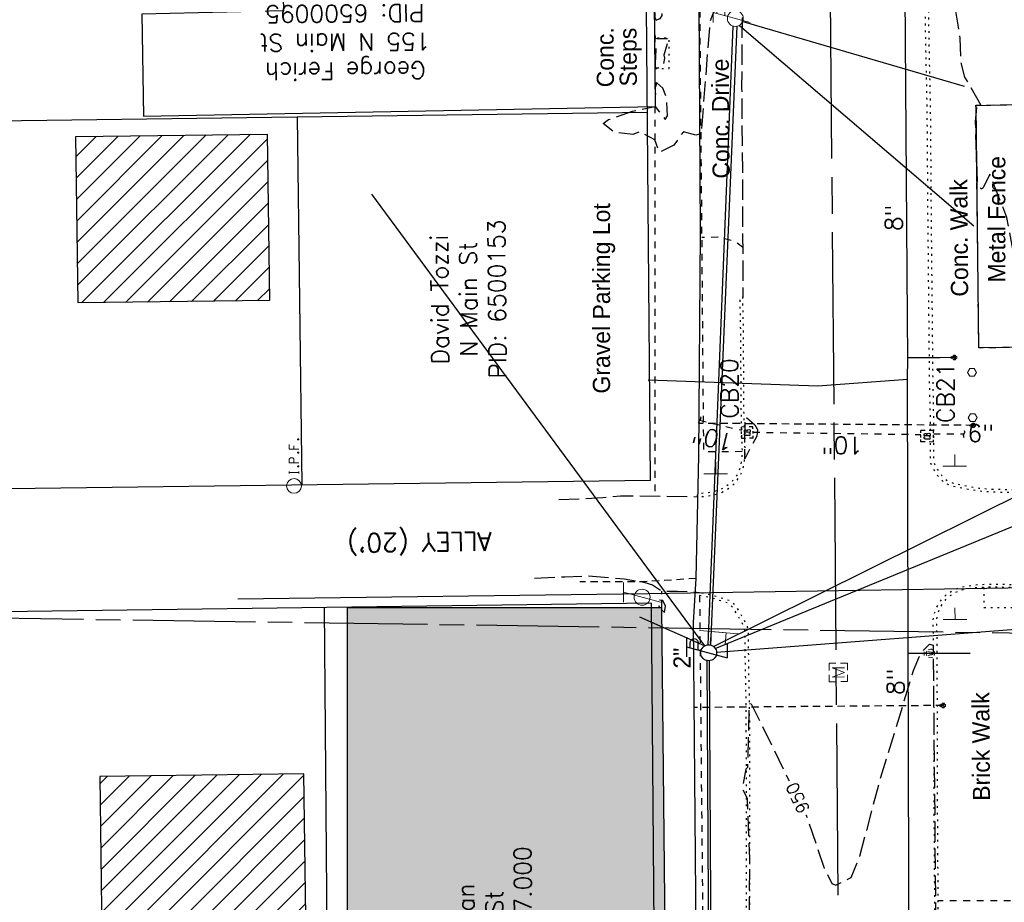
# Model space of a CAD drawing. Extents: x 2300122 to 2305194, y 360020 to 364238.
# Tile 15 of 93: x 2301674 to 2301834, y 361091 to 361235. Entities that reach past the tile are written whole.
import ezdxf
from ezdxf.enums import TextEntityAlignment as Align

# ---------------------------------------------------------------- set-up
doc = ezdxf.new("R2010")
doc.units = 0
doc.header["$LTSCALE"] = 20
doc.header["$MEASUREMENT"] = 0
doc.set_wipeout_variables(frame=1)
for name, pattern in [('2', [0.1, 0.06, -0.04]), ('CL', [2, 0.3, -0.15, 1.4, -0.15]), ('county', [1.4, 1, -0.1, 0.2, -0.1]), ('fenceex', [0]), ('gasex', [0]), ('OhDOT_USTN1', [0.055, 0.014, -0.041]), ('OhDOT_USTN2', [0.11, 0.069, -0.041]), ('OhDOT_USTN3', [0.22, 0.165, -0.055]), ('OhDOT_USTN5', [0.11, 0.055, -0.055]), ('ohelecex', [0]), ('ohteleex', [0]), ('rowex', [0]), ('waterex', [0])]:
    doc.linetypes.add(name, pattern=pattern)
for name, color, linetype in [('BD_X_Building', 231, 'Continuous'), ('DR_X_Cells', 151, 'OhDOT_USTN2'), ('DR_X_Storm_Sewer', 151, 'OhDOT_USTN5'), ('DR_X_Text', 7, 'Continuous'), ('DT_X_Contour_Major', 132, 'OhDOT_USTN3'), ('DT_X_Contour_Minor', 136, 'OhDOT_USTN3'), ('DT_X_Contour_Text', 7, 'Continuous'), ('DV_X_County_Line', 4, 'county'), ('DV_X_Property_Line', 7, 'Continuous'), ('PV_X_Curb', 120, 'OhDOT_USTN1'), ('PV_X_Curb_Ramp', 120, 'OhDOT_USTN1'), ('PV_X_Driveway', 7, 'OhDOT_USTN5'), ('PV_X_EOP', 7, 'OhDOT_USTN3'), ('PV_X_Steps', 120, 'OhDOT_USTN1'), ('PV_X_Text', 7, 'Continuous'), ('PV_X_Walk', 120, 'OhDOT_USTN5'), ('RD_X_Cells', 7, 'Continuous'), ('RD_X_Fence', 230, 'fenceex'), ('RD_X_Text', 7, 'Continuous'), ('RW_X_CL', 6, 'CL'), ('RW_X_Fee_RW', 6, 'rowex'), ('RW_X_Text', 7, 'Continuous'), ('SN_X_Public', 3, 'Continuous'), ('SN_X_Structure_Mount', 133, 'OhDOT_USTN2'), ('SV_X_Mon_Cells_Found', 7, 'Continuous'), ('SV_X_Text_Name', 7, 'Continuous'), ('UT_X_Electric_Cells', 1, 'Continuous'), ('UT_X_Gas', 2, 'gasex'), ('UT_X_Gas_Cells', 2, 'Continuous'), ('UT_X_Gas_Service_Line', 2, '2'), ('UT_X_Gas_Text', 7, 'Continuous'), ('UT_X_Overhead_Electric', 1, 'ohelecex'), ('UT_X_Overhead_Telecom', 30, 'ohteleex'), ('UT_X_Telecom_Cells', 30, 'Continuous'), ('UT_X_Water', 133, 'waterex'), ('UT_X_Water_Cells', 133, 'Continuous'), ('UT_X_Water_Text', 7, 'Continuous')]:
    doc.layers.add(name, color=color, linetype=linetype)
doc.styles.add('Simplex Normal (0.14)', font='Simplex.shx')
doc.styles.add('Straight Normal (0.14) Font 30', font='font30.shx', dxfattribs={"height": 0.14})
doc.styles.add('Straight-Normal', font='font30.shx', dxfattribs={"height": 0.14})

# ---------------------------------------------------------------- blocks, each defined once
blk = doc.blocks.new('GCB-X')
at = {"layer": 'DR_X_Cells', "color": 121, "linetype": 'Continuous'}
for p, q in [((-0.0625, 0.0375), (-0.0375, 0.0375)), ((-0.0625, 0.0125), (-0.0625, 0.0375)), ((-0.0125, 0.0375), (0.0125, 0.0375)), ((0.0227, 0.0195), (0.0067, 0.0195)), ((0.0067, 0.0195), (0.0067, -0.0205)), ((0.0067, 0.0013), (0.0243, 0.0013)), ((0.0375, 0.0375), (0.0625, 0.0375)), ((0.0625, 0.0125), (0.0625, 0.0375)), ((-0.0625, -0.0375), (-0.0625, -0.0125)), ((-0.0625, -0.0375), (-0.0375, -0.0375)), ((-0.0125, -0.0375), (0.0125, -0.0375)), ((0.0067, -0.0205), (0.0243, -0.0205)), ((0.0375, -0.0375), (0.0625, -0.0375)), ((0.0625, -0.0375), (0.0625, -0.0125))]:
    blk.add_line(p, q, dxfattribs=at)
at = {"layer": 'DR_X_Cells', "color": 121, "linetype": 'Continuous', "extrusion": (0, 0, -1)}
for centre, radius, start, end in [((-0.014, 0), 0.0458, 344.81071, 15.18929), ((0.0184, 0.0074), 0.0127, 21.56032, 158.43968), ((-0.0198, 0.0101), 0.00986, 106.99872, 243.17932), ((-0.0199, -0.0096), 0.0117, 112.0547, 247.9453)]:
    blk.add_arc(centre, radius, start, end, dxfattribs=at)
at = {"layer": 'DR_X_Cells', "color": 121, "linetype": 'Continuous'}
blk.add_arc((-0.0184, -0.0073), 0.0127, 201.56032, 338.43968, dxfattribs=at)
blk = doc.blocks.new('ODOT STORM CATCH BASIN SQUARE')
blk.add_blockref('GCB-X', (0, 0))
blk = doc.blocks.new('CONTINUE')
at = {"flags": 128}
blk.add_lwpolyline([(-0.02, -0.58, -0.273937), (0, 0, 0.273937), (0.02, 0.58)], format="xyb", dxfattribs=at)
blk = doc.blocks.new('SGN1P_anno')
at = {"layer": 'SN_X_Public', "color": 3, "linetype": 'Continuous', "lineweight": 0}
for p, q in [((0, 0.96), (0, -0.96)), ((0, 0), (-0.96, 0))]:
    blk.add_line(p, q, dxfattribs=at)
blk = doc.blocks.new('WSS')
at = {"layer": 'Defpoints', "color": 133, "linetype": 'Continuous', "lineweight": 30}
blk.add_point((0, 0), dxfattribs=at)
at = {"layer": 'UT_X_Water_Cells', "color": 133, "linetype": 'Continuous', "lineweight": 0}
for p, q in [((0.032, 0.106), (-0.032, 0.106)), ((0, 0.074), (0, 0.138)), ((0.02, 0.008), (0.055, -0.01))]:
    blk.add_line(p, q, dxfattribs=at)
at = {"layer": 'UT_X_Water_Cells', "color": 133, "linetype": 'Continuous', "lineweight": 0, "flags": 128}
for points in [[(-0.059, 0.045), (-0.074, 0.03), (-0.074, -0.03), (-0.059, -0.045)], [(-0.055, 0.035), (-0.041, -0.041), (-0.027, 0.035), (-0.013, -0.041), (0.001, 0.035)], [(0.045, 0.059), (0.03, 0.074), (-0.03, 0.074), (-0.045, 0.059)], [(0.059, -0.045), (0.074, -0.03), (0.074, 0.03), (0.059, 0.045)], [(-0.045, -0.059), (-0.03, -0.074), (0.03, -0.074), (0.045, -0.059)]]:
    blk.add_lwpolyline(points, dxfattribs=at)
at = {"layer": 'UT_X_Water_Cells', "color": 133, "linetype": 'Continuous', "lineweight": 0, "extrusion": (0, 0, -1)}
for centre, radius, start, end in [((-0.028, 0.02), 0.0135, 303.6324, 53.7413), ((-0.039, -0.005), 0.04, 61.3463, 118.6537), ((-0.037, -0.009), 0.0316, 235.6037, 316.3305), ((-0.044, -0.022), 0.017, 132.0642, 228.5117)]:
    blk.add_arc(centre, radius, start, end, dxfattribs=at)
blk = doc.blocks.new('WGV')
at = {"layer": 'Defpoints', "color": 133, "linetype": 'Continuous', "lineweight": 30}
blk.add_point((0, 0), dxfattribs=at)
at = {"layer": 'UT_X_Water_Cells', "color": 133, "linetype": 'Continuous', "lineweight": 0}
for p, q in [((0.032, 0.102), (-0.032, 0.102)), ((0, 0.07), (0, 0.134))]:
    blk.add_line(p, q, dxfattribs=at)
at = {"layer": 'UT_X_Water_Cells', "color": 133, "linetype": 'Continuous', "lineweight": 0, "flags": 128}
blk.add_lwpolyline([(-0.032, 0.041), (-0.016, -0.045), (0, 0.041), (0.016, -0.045), (0.032, 0.041)], dxfattribs=at)
at = {"layer": 'UT_X_Water_Cells', "color": 133, "linetype": 'Continuous', "lineweight": 0, "extrusion": (0, 0, -1)}
blk.add_arc((0, 0), 0.07, 330.0184, 29.9816, dxfattribs=at)
at = {"layer": 'UT_X_Water_Cells', "color": 133, "linetype": 'Continuous', "lineweight": 0}
for start, end in [(60.0184, 120.0157), (330.0184, 29.9816), (239.9843, 299.9816)]:
    blk.add_arc((0, 0), 0.07, start, end, dxfattribs=at)
blk = doc.blocks.new('GSS')
at = {"layer": 'Defpoints', "color": 2, "linetype": 'Continuous', "lineweight": 13}
blk.add_point((0, 0), dxfattribs=at)
at = {"layer": 'UT_X_Gas_Cells', "color": 2, "linetype": 'Continuous', "lineweight": 0}
for p, q in [((0.032, 0.106), (-0.032, 0.106)), ((0, 0.074), (0, 0.138))]:
    blk.add_line(p, q, dxfattribs=at)
at = {"layer": 'UT_X_Gas_Cells', "color": 2, "linetype": 'Continuous', "lineweight": 0, "flags": 128}
for points in [[(-0.059, 0.045), (-0.074, 0.03), (-0.074, -0.03), (-0.059, -0.045)], [(-0.013, 0.024), (-0.014, 0.027), (-0.015, 0.031), (-0.019, 0.034), (-0.023, 0.037), (-0.026, 0.039), (-0.029, 0.039), (-0.032, 0.04), (-0.04, 0.04), (-0.043, 0.039), (-0.045, 0.039), (-0.048, 0.037), (-0.053, 0.034), (-0.056, 0.029), (-0.058, 0.024), (-0.059, 0.017), (-0.06, 0.007), (-0.06, -0.006), (-0.06, -0.017), (-0.057, -0.025), (-0.053, -0.032), (-0.05, -0.035), (-0.046, -0.037), (-0.039, -0.04), (-0.032, -0.04), (-0.026, -0.039), (-0.023, -0.037), (-0.02, -0.036), (-0.018, -0.034), (-0.015, -0.03), (-0.013, -0.024), (-0.013, -0.009), (-0.026, -0.009)], [(0.045, 0.059), (0.03, 0.074), (-0.03, 0.074), (-0.045, 0.059)], [(0.057, 0.034), (0.056, 0.036), (0.054, 0.037), (0.048, 0.039), (0.041, 0.04), (0.036, 0.04), (0.034, 0.04), (0.026, 0.038), (0.019, 0.034), (0.015, 0.029), (0.014, 0.024), (0.014, 0.02), (0.015, 0.015), (0.02, 0.011), (0.054, -0.008), (0.058, -0.01), (0.059, -0.013), (0.06, -0.017), (0.06, -0.02), (0.06, -0.024), (0.059, -0.027), (0.058, -0.03), (0.056, -0.032), (0.055, -0.034), (0.053, -0.036), (0.051, -0.037), (0.049, -0.039), (0.047, -0.039), (0.041, -0.04), (0.032, -0.04), (0.027, -0.039), (0.019, -0.034), (0.014, -0.031)], [(0.059, -0.045), (0.074, -0.03), (0.074, 0.03), (0.059, 0.045)], [(-0.045, -0.059), (-0.03, -0.074), (0.03, -0.074), (0.045, -0.059)]]:
    blk.add_lwpolyline(points, dxfattribs=at)
blk = doc.blocks.new('POST_anno')
at = {"layer": 'RD_X_Cells', "color": 30, "linetype": 'Continuous', "lineweight": 0, "flags": 128}
blk.add_lwpolyline([(-0.779, -0.45), (0, -0.9), (0.779, -0.45), (0.779, 0.45), (0, 0.9), (-0.779, 0.45), (-0.779, -0.45)], dxfattribs=at)
blk = doc.blocks.new('MONBX')
at = {"layer": 'Defpoints', "color": 7, "linetype": 'Continuous', "lineweight": 30}
blk.add_point((0, 0), dxfattribs=at)
at = {"layer": 'SV_X_Mon_Cells_Found', "color": 7, "linetype": 'Continuous', "lineweight": 0, "flags": 128}
for points in [[(-0.075, 0.0189), (-0.075, 0.0751), (-0.0188, 0.0751)], [(-0.037, -0.05), (-0.037, 0.05), (0, -0.05), (0.037, 0.05), (0.037, -0.05)], [(0.0177, 0.0751), (0.0751, 0.0751), (0.0751, 0.0189)], [(-0.0188, -0.075), (-0.075, -0.075), (-0.075, -0.0189)], [(0.0751, -0.0189), (0.0751, -0.075), (0.0177, -0.075)]]:
    blk.add_lwpolyline(points, dxfattribs=at)
blk = doc.blocks.new('TLPW')
at = {"linetype": 'Continuous'}
for p, q in [((0.0482, 0.18), (-0.0402, -0.15)), ((0.1282, 0.18), (-0.0318, 0.18)), ((0.0231, 0.0863), (0.0827, 0.0863)), ((0.0402, 0.15), (0.0827, 0.15)), ((0.0798, -0.15), (-0.0402, -0.15))]:
    blk.add_line(p, q, dxfattribs=at)
blk.add_circle((0, 0), 0.065, dxfattribs=at)
at = {"linetype": 'Continuous', "extrusion": (0, 0, -1)}
blk.add_arc((-0.0833, 0.1181), 0.0319, 88.8767, 271.1233, dxfattribs=at)
blk = doc.blocks.new('ODOT ELEC TELE LIGHT POLE')
blk.add_blockref('TLPW', (0, 0))
blk = doc.blocks.new('TELP')
at = {"layer": 'UT_X_Telecom_Cells', "color": 30, "linetype": 'Continuous', "lineweight": 0}
for p, q in [((0.0402, 0.15), (-0.0402, -0.15)), ((0.1202, 0.15), (-0.0398, 0.15))]:
    blk.add_line(p, q, dxfattribs=at)
blk.add_circle((0, 0), 0.065, dxfattribs=at)
blk = doc.blocks.new('ODOT Elec Tele Pole')
at = {"layer": 'UT_X_Electric_Cells', "linetype": 'Continuous', "lineweight": 13}
for p, q in [((0.0482, 0.18), (-0.0321, -0.12)), ((0.1282, 0.18), (-0.0318, 0.18)), ((0.0231, 0.0862), (0.0827, 0.0862)), ((0.0402, 0.15), (0.0827, 0.15))]:
    blk.add_line(p, q, dxfattribs=at)
at = {"layer": 'UT_X_Electric_Cells', "linetype": 'Continuous', "lineweight": 0}
blk.add_circle((0, 0), 0.065, dxfattribs=at)
at = {"layer": 'UT_X_Electric_Cells', "linetype": 'Continuous', "lineweight": 13, "extrusion": (0, 0, -1)}
blk.add_arc((-0.0833, 0.1181), 0.0319, 88.8767, 271.1233, dxfattribs=at)
blk = doc.blocks.new('IPF')
at = {"layer": 'SV_X_Mon_Cells_Found', "color": 7, "linetype": 'Continuous', "lineweight": 0, "flags": 128}
for points in [[(0.1007, 0.04), (0.1184, 0.04)], [(0.1095, -0.04), (0.1095, 0.04)], [(0.1878, -0.04), (0.1878, 0.04), (0.2143, 0.04), (0.217, 0.0394), (0.2209, 0.0381), (0.2225, 0.0368), (0.2242, 0.0356), (0.2264, 0.0324), (0.228, 0.0293), (0.2291, 0.0242), (0.2291, 0.0167), (0.2286, 0.0142), (0.2275, 0.0104), (0.2253, 0.006), (0.2231, 0.0041), (0.2214, 0.0028), (0.2187, 0.0016), (0.2143, 0.0009), (0.1878, 0.0009)], [(0.3383, 0.04), (0.3002, 0.04), (0.3002, -0.04)], [(0.3002, 0.0009), (0.3272, 0.0009)], [(0.1007, -0.04), (0.1184, -0.04)], [(0.1575, -0.0293), (0.1602, -0.0293), (0.1619, -0.0305), (0.1635, -0.0331), (0.1635, -0.0362), (0.1619, -0.0387), (0.1602, -0.04), (0.1575, -0.04), (0.1558, -0.0387), (0.1542, -0.0362), (0.1542, -0.0331), (0.1558, -0.0305), (0.1575, -0.0293)], [(0.2699, -0.0293), (0.2727, -0.0293), (0.2743, -0.0305), (0.276, -0.0331), (0.276, -0.0362), (0.2743, -0.0387), (0.2727, -0.04), (0.2699, -0.04), (0.2683, -0.0387), (0.2666, -0.0362), (0.2666, -0.0331), (0.2683, -0.0305), (0.2699, -0.0293)], [(0.3774, -0.0293), (0.3801, -0.0293), (0.3818, -0.0305), (0.3835, -0.0331), (0.3835, -0.0362), (0.3818, -0.0387), (0.3801, -0.04), (0.3774, -0.04), (0.3757, -0.0387), (0.3741, -0.0362), (0.3741, -0.0331), (0.3757, -0.0305), (0.3774, -0.0293)]]:
    blk.add_lwpolyline(points, dxfattribs=at)
at = {"layer": 'SV_X_Mon_Cells_Found', "color": 7, "linetype": 'Continuous', "lineweight": 0}
blk.add_circle((0, 0), 0.06, dxfattribs=at)

msp = doc.modelspace()

# ---------------------------------------------------------------- hatches: boundary and pattern name
at = {"layer": 'BD_X_Building'}
h = msp.add_hatch(dxfattribs=at)
h.set_pattern_fill('ANSI31', color=256, scale=20)
h.paths.add_polyline_path([(2301683.03, 361215.58), (2301714.18, 361215.98), (2301714.53, 361188.89), (2301683.38, 361188.49)])
h = msp.add_hatch(color=253, dxfattribs=at)
h.dxf.hatch_style = 1
h.paths.add_polyline_path([(2301727.18, 361138.8), (2301727.18, 361038.14), (2301748.4, 361038.32), (2301758.34, 361038.32), (2301779.48, 361038.5), (2301778.43, 361138.85)])
h = msp.add_hatch(dxfattribs=at)
h.set_pattern_fill('ANSI31', color=256, scale=20)
h.paths.add_polyline_path([(2301687.43, 361072.6), (2301720.68, 361073.03), (2301720.17, 361111.78), (2301686.92, 361111.35)])

# ---------------------------------------------------------------- linework, layer by layer
for points in [[(2301693.74, 361235.55), (2301694.05, 361218.94), (2301777.42, 361220.52), (2301777.26, 361237.48), (2301744.76, 361236.73), (2301744.6, 361243.54), (2301716.66, 361242.9), (2301716.82, 361236.08), (2301693.74, 361235.55)], [(2301727.18, 361138.8), (2301727.18, 361038.14), (2301748.4, 361038.32), (2301758.34, 361038.32), (2301779.48, 361038.5), (2301778.43, 361138.85)], [(2301687.43, 361072.6), (2301720.68, 361073.03), (2301720.17, 361111.78), (2301686.92, 361111.35)]]:
    msp.add_lwpolyline(points, close=True, dxfattribs=at)
at = {"layer": 'BD_X_Building', "flags": 128}
msp.add_lwpolyline([(2301683.03, 361215.58), (2301714.18, 361215.98), (2301714.53, 361188.89), (2301683.38, 361188.49)], close=True, dxfattribs=at)
at = {"layer": 'DR_X_Storm_Sewer', "flags": 128}
for points in [[(2301784.61, 361169.37), (2301791.42, 361167.76)], [(2301793.3, 361167.43), (2301820.63, 361167.07)], [(2301822.69, 361167.18), (2301827.69, 361167.18)]]:
    msp.add_lwpolyline(points, dxfattribs=at)
at = {"layer": 'DT_X_Contour_Major', "elevation": 950, "flags": 128}
msp.add_lwpolyline([(2301793.58, 361168.61), (2301794.01, 361167.85), (2301793.9, 361166.78), (2301791.95, 361163.09), (2301792.06, 361169.96), (2301793.58, 361168.61)], close=True, dxfattribs=at)
for points in [[(2301778.43, 361138.52), (2301778.88, 361138.06), (2301779.06, 361139.12), (2301778.64, 361140.04), (2301778.11, 361140.09), (2301777.65, 361139.6), (2301778.12, 361138.85)], [(2301657.04, 361014.56), (2301657.45, 361013.41), (2301658.4, 361012.18), (2301660.55, 361011.01), (2301665.32, 361009.87), (2301667.24, 361009.9), (2301668.73, 361008.44), (2301670.31, 361007.44), (2301674.46, 361006.83), (2301675.38, 361006.24), (2301677.99, 361006.06), (2301683.49, 361007.18), (2301684.69, 361006.87), (2301690.45, 361007.39), (2301691.03, 361008.86), (2301696.73, 361008.92), (2301698.61, 361009.46), (2301718.13, 361010.66), (2301720.34, 361011.04), (2301724.13, 361012.99), (2301728.96, 361017.75), (2301727.68, 361017.9), (2301731.97, 361020.88), (2301737.93, 361023.54), (2301745.96, 361025.73), (2301769.27, 361029.2), (2301772.4, 361030.13), (2301775.32, 361032.55), (2301776.54, 361032.29), (2301778.52, 361030.19), (2301780.04, 361031.16), (2301780.78, 361032.28), (2301780.24, 361032.72), (2301780.21, 361033.22), (2301782.63, 361034.85), (2301785.3, 361038.82), (2301787.1, 361040.43), (2301788.17, 361042.15), (2301792.34, 361059.25), (2301792.71, 361073.53), (2301792.76, 361097.98), (2301792.4, 361107.79), (2301791.62, 361109.3), (2301792.16, 361112.61), (2301792.45, 361112.87), (2301792.7, 361123.22), (2301793.02, 361123.17), (2301802.03, 361104.88), (2301804.88, 361096.43), (2301806.13, 361093.94), (2301806.79, 361093.64), (2301809.28, 361094.9), (2301810.71, 361098.39), (2301814.11, 361111.23), (2301819.45, 361128.59), (2301820.67, 361131.56), (2301822.02, 361132.93), (2301822.62, 361132.72), (2301823.31, 361060.72), (2301824.13, 361058.5), (2301826.49, 361034.41), (2301827.49, 361031.73), (2301828.22, 361027.65), (2301828.23, 361022.89), (2301827.65, 361021.85), (2301828.2, 361020.87), (2301829.78, 361019.86), (2301832.82, 361016.61), (2301834.67, 361013.63), (2301835, 361012.5), (2301836.92, 361012.9), (2301837.91, 361012.31), (2301838.9, 361010.24), (2301839.82, 361009.17), (2301841.73, 361008.37), (2301852.75, 361007.85), (2301859.45, 361008.25), (2301862.88, 361008.85), (2301872.98, 361009.15), (2301874.56, 361009.57), (2301875.25, 361010.28), (2301878.02, 361010.45), (2301890.51, 361009.94), (2301892.61, 361009.5), (2301894.04, 361008.64), (2301895.42, 361007.22), (2301899.03, 361006.64), (2301899.14, 361005.23), (2301916.47, 361003.41), (2301934.46, 361003.34), (2301934.46, 361003.59)]]:
    msp.add_lwpolyline(points, dxfattribs=at)
at = {"layer": 'DT_X_Contour_Minor', "elevation": 951, "flags": 128}
msp.add_lwpolyline([(2301839.65, 361177.65), (2301838.92, 361183.23), (2301838.79, 361181.44), (2301837.43, 361181.11), (2301835.8, 361181.43), (2301836.88, 361182.03), (2301835.78, 361196.34), (2301834.66, 361202.42), (2301831.86, 361209.45), (2301830.79, 361207.22), (2301830.44, 361207.05), (2301829.84, 361208.23), (2301829.53, 361218), (2301829.82, 361220.75), (2301830.45, 361220.66), (2301827.82, 361225.27), (2301827.17, 361227.65), (2301827.04, 361231.65), (2301824.17, 361248.97), (2301823.43, 361272.88), (2301823.7, 361280.4), (2301823.43, 361284.13), (2301821.4, 361293.27), (2301821.17, 361303.38), (2301821.65, 361303.75), (2301821.33, 361339.66), (2301822.67, 361342.68), (2301822.89, 361343.97), (2301821.34, 361347.61), (2301823.47, 361351.71), (2301825.03, 361353.65), (2301828.29, 361356.27), (2301827.38, 361356.83), (2301821.82, 361358.16), (2301820.44, 361357.17), (2301818.35, 361353.34), (2301816.01, 361347.3), (2301814.1, 361340.47), (2301812.96, 361331.63), (2301812.57, 361326.06), (2301812.92, 361320.22), (2301811.51, 361300.52), (2301808.63, 361284.44), (2301806.58, 361275.09), (2301806.03, 361275.37), (2301803.32, 361287.52), (2301798.42, 361333.16), (2301795.72, 361342.6), (2301790.97, 361354.75), (2301788.24, 361356.81), (2301786, 361356.18), (2301785.15, 361355.44), (2301784.95, 361354.35), (2301787.06, 361352.23), (2301788.05, 361350.47), (2301788.42, 361347.25), (2301789.07, 361345.97), (2301788.84, 361344.16), (2301789.65, 361341.49), (2301789.14, 361336.27), (2301789.28, 361327.1), (2301788.79, 361319.04), (2301789, 361305.68), (2301788.59, 361305.77), (2301788.31, 361305.38), (2301788.46, 361302.78), (2301787.93, 361301.48), (2301789.01, 361299.78), (2301789.59, 361287.68), (2301789.33, 361284.95), (2301789.91, 361281.59), (2301790.59, 361280.65), (2301790.42, 361279.94), (2301789.17, 361279.41), (2301788.47, 361278.21), (2301788.1, 361275.76), (2301788.61, 361272.78), (2301789.4, 361272.02), (2301790.27, 361270.06), (2301789.94, 361249.83), (2301789.29, 361243.04), (2301788.8, 361242.53), (2301788.81, 361240.86), (2301788.21, 361238.28), (2301787.3, 361236.93), (2301786.27, 361234.38), (2301784.84, 361216.08), (2301783.97, 361215.83), (2301781.96, 361216.39), (2301780.39, 361214.21), (2301778.07, 361213), (2301777.32, 361215.07), (2301774.86, 361216.38), (2301773.71, 361215.92), (2301770.7, 361216.27), (2301768.92, 361217.74), (2301769.77, 361218.37), (2301773.68, 361219.71), (2301777.34, 361220.47), (2301779.02, 361218.36), (2301779.38, 361219), (2301779.22, 361221.89), (2301778.61, 361223.48), (2301777.62, 361224.34), (2301777.62, 361224.34), (2301777.59, 361224.36), (2301777.5, 361223.85), (2301777.42, 361223.65), (2301777.42, 361222.89), (2301777.42, 361222.43), (2301777.41, 361223.36), (2301777.37, 361227.03), (2301777.36, 361228.39), (2301777.35, 361229.74), (2301777.32, 361233.42), (2301777.3, 361234.86), (2301777.3, 361235.69), (2301777.3, 361235.8), (2301777.31, 361235.47), (2301777.32, 361234.98), (2301777.54, 361234.58), (2301778.14, 361234.81), (2301778.23, 361234.84), (2301778.25, 361234.85), (2301778.26, 361234.86), (2301778.49, 361235.34), (2301778.49, 361235.37), (2301778.49, 361235.39), (2301778.48, 361235.61), (2301778.42, 361236.44), (2301778.38, 361237.1), (2301778.36, 361237.38), (2301778.36, 361237.38), (2301778.1, 361238.63), (2301777.33, 361238.94), (2301777.2, 361237.49), (2301768.39, 361237.27)], dxfattribs=at)
at = {"layer": 'DT_X_Contour_Minor', "elevation": 952, "flags": 128}
msp.add_lwpolyline([(2301777.42, 361226.62), (2301777.42, 361226.68), (2301777.42, 361226.91), (2301777.42, 361227.02), (2301777.42, 361227.62), (2301777.53, 361229.73), (2301777.39, 361230.77), (2301777.38, 361231.93), (2301777.38, 361231.97), (2301777.38, 361231.88), (2301777.39, 361231.74), (2301777.39, 361231.6), (2301777.44, 361231.6), (2301777.63, 361231.59), (2301778.11, 361231.58), (2301779.53, 361231.55), (2301779.56, 361231.55), (2301779.57, 361231.55), (2301779.57, 361231.55), (2301779.57, 361231.55), (2301779.57, 361231.55), (2301779.57, 361231.55), (2301779.57, 361231.54), (2301779.57, 361231.53), (2301779.57, 361231.5), (2301779.57, 361231.47), (2301778.78, 361228.88), (2301778.91, 361228.39), (2301778.66, 361227.35), (2301778.65, 361227.27), (2301777.84, 361226.75), (2301777.58, 361226.74), (2301777.48, 361226.74), (2301777.44, 361226.74), (2301777.42, 361226.74), (2301777.42, 361226.7), (2301777.42, 361226.65), (2301777.42, 361226.62)], close=True, dxfattribs=at)
at = {"layer": 'DV_X_County_Line', "flags": 128}
msp.add_lwpolyline([(2304176, 361100.08), (2301489.76, 361139.8), (2300919.04, 361144.27)], dxfattribs=at)
at = {"layer": 'DV_X_Property_Line'}
for points in [[(2301617.07, 361217.48), (2301776.09, 361219.59)], [(2301719.06, 361218.83), (2301719.84, 361158.84)], [(2301723.44, 361138.89), (2301724.45, 361019.25)]]:
    msp.add_lwpolyline(points, dxfattribs=at)
at = {"layer": 'PV_X_Curb', "flags": 128}
for points in [[(2301863.02, 361358.01), (2301861.62, 361357.96), (2301851.62, 361357.82), (2301841.62, 361357.72), (2301835.16, 361357.63), (2301832.26, 361357.33), (2301831.14, 361357.14), (2301830.65, 361357.01), (2301829.93, 361356.72), (2301829.48, 361356.48), (2301828.73, 361355.97), (2301827.63, 361355.22), (2301826.23, 361354.12), (2301825.3, 361353.27), (2301824.37, 361352.15), (2301823.71, 361351.2), (2301823.04, 361350.08), (2301822.37, 361348.83), (2301821.93, 361347.89), (2301821.64, 361347.06), (2301821.15, 361344.75), (2301820.96, 361341.76), (2301820.89, 361339.4), (2301820.91, 361339.06), (2301821.12, 361328.56), (2301821.07, 361319.12), (2301821.19, 361309.12), (2301821.21, 361303.25), (2301821.3, 361293.17), (2301821.32, 361291.15), (2301821.4, 361281.15), (2301821.48, 361271.15), (2301821.56, 361261.15), (2301821.73, 361252.57), (2301821.8, 361248.25), (2301821.94, 361238.23), (2301821.88, 361237.44), (2301821.89, 361234.77), (2301821.89, 361234.51), (2301821.89, 361234.15), (2301822.01, 361227.47), (2301822.16, 361220.71), (2301822.23, 361212.51), (2301822.3, 361202.51), (2301822.32, 361200.68), (2301822.57, 361175.35), (2301822.7, 361169.26), (2301822.68, 361163.95), (2301822.69, 361163.21), (2301822.73, 361162.67), (2301822.84, 361162.22), (2301823.13, 361161.68), (2301823.87, 361160.56), (2301824.64, 361159.75), (2301825.11, 361159.44), (2301825.87, 361159.14), (2301828.42, 361158.62), (2301830.12, 361158.33), (2301832.06, 361158.17), (2301836.15, 361158.06), (2301839.91, 361157.96), (2301839.91, 361157.46), (2301836.14, 361157.56), (2301832.03, 361157.68), (2301830.05, 361157.83), (2301828.33, 361158.12), (2301825.72, 361158.65), (2301824.88, 361158.99), (2301824.31, 361159.37), (2301823.48, 361160.24), (2301822.7, 361161.43), (2301822.37, 361162.03), (2301822.23, 361162.59), (2301822.19, 361163.19), (2301822.18, 361163.95), (2301822.19, 361165.84)], [(2301822.2, 361167.72), (2301822.2, 361169.25), (2301822.07, 361175.34), (2301821.82, 361200.68), (2301821.8, 361202.51), (2301821.73, 361212.5), (2301821.66, 361220.7), (2301821.51, 361227.46), (2301821.39, 361234.15), (2301821.39, 361234.5), (2301821.39, 361234.77), (2301821.38, 361237.45), (2301821.44, 361238.25), (2301821.3, 361248.24), (2301821.23, 361252.56), (2301821.06, 361261.15), (2301820.98, 361271.14), (2301820.9, 361281.14), (2301820.82, 361291.14), (2301820.8, 361293.16), (2301820.71, 361303.25), (2301820.69, 361309.12), (2301820.57, 361319.11), (2301820.62, 361328.56), (2301820.45, 361336.89)], [(2301791.9, 361168.3), (2301791.81, 361171.49), (2301791.81, 361174.3), (2301791.74, 361184.3), (2301791.64, 361189.39), (2301791.14, 361189.38), (2301791.24, 361184.29), (2301791.31, 361174.29), (2301791.31, 361171.48), (2301791.51, 361164.52), (2301791.5, 361163.84), (2301791.42, 361162.81), (2301791.26, 361161.9), (2301791.02, 361161.17), (2301790.7, 361160.48), (2301790.32, 361159.92), (2301789.98, 361159.49), (2301789.54, 361159.07), (2301788.64, 361158.41), (2301787.86, 361158.04), (2301786.89, 361157.74), (2301785.87, 361157.55), (2301784.19, 361157.38), (2301784.24, 361156.88), (2301785.94, 361157.05), (2301787.01, 361157.26), (2301788.04, 361157.57), (2301788.9, 361157.98), (2301789.86, 361158.69), (2301790.34, 361159.15), (2301790.73, 361159.63), (2301791.13, 361160.24), (2301791.49, 361160.99), (2301791.75, 361161.78), (2301791.92, 361162.75), (2301792, 361163.82), (2301792.01, 361164.53), (2301791.96, 361166.42)], [(2301834.73, 361007.97), (2301834.48, 361008.14), (2301834.46, 361008.23), (2301833.92, 361008.46), (2301833.76, 361008.59), (2301829.69, 361011.58), (2301829.4, 361011.85), (2301828.49, 361012.8), (2301827.76, 361013.78), (2301827.12, 361014.75), (2301826.29, 361016.11), (2301826, 361016.79), (2301825.64, 361017.63), (2301824.67, 361020.07), (2301824.27, 361021.52), (2301823.95, 361023.24), (2301823.75, 361025.01), (2301823.63, 361027.5), (2301823.53, 361031.73), (2301823.36, 361041.43), (2301823.34, 361043.84), (2301823.33, 361046.42), (2301823.24, 361051.51), (2301823.23, 361056.16), (2301823.15, 361066.15), (2301823.14, 361066.42), (2301823.07, 361074.16), (2301823.01, 361081.72), (2301822.91, 361088.95), (2301822.86, 361098.82), (2301822.82, 361104.17), (2301822.78, 361110.02), (2301822.81, 361114.97), (2301822.8, 361119.72), (2301822.77, 361123.45), (2301822.74, 361128.61), (2301822.72, 361129.33), (2301822.72, 361133.99), (2301822.66, 361135.6), (2301822.66, 361136.89), (2301822.77, 361137.64), (2301823.15, 361138.74), (2301823.64, 361139.69), (2301824.27, 361140.51), (2301824.85, 361141.04), (2301825.61, 361141.53), (2301826.68, 361142.04), (2301827.77, 361142.33), (2301829.97, 361142.63), (2301832.39, 361142.69), (2301835.37, 361142.64), (2301840.97, 361142.56), (2301840.97, 361142.06), (2301835.36, 361142.14), (2301832.4, 361142.19), (2301830.01, 361142.13), (2301827.86, 361141.84), (2301826.85, 361141.57), (2301825.85, 361141.09), (2301825.16, 361140.64), (2301824.63, 361140.17), (2301824.06, 361139.42), (2301823.62, 361138.54), (2301823.26, 361137.52), (2301823.16, 361136.86), (2301823.16, 361135.61), (2301823.22, 361134), (2301823.22, 361129.33), (2301823.24, 361128.61), (2301823.27, 361123.46), (2301823.3, 361119.72), (2301823.31, 361114.97), (2301823.28, 361110.02), (2301823.32, 361104.18), (2301823.36, 361098.83), (2301823.41, 361088.95), (2301823.51, 361081.73), (2301823.57, 361074.16), (2301823.63, 361066.44), (2301823.65, 361066.17), (2301823.73, 361056.16), (2301823.74, 361051.51), (2301823.83, 361046.43), (2301823.84, 361043.84), (2301823.86, 361041.43), (2301824.03, 361031.74), (2301824.13, 361027.52), (2301824.25, 361025.05), (2301824.45, 361023.31), (2301824.76, 361021.63), (2301825.15, 361020.23), (2301826.11, 361017.82), (2301826.45, 361016.98), (2301826.74, 361016.34), (2301827.54, 361015.01), (2301828.17, 361014.06), (2301828.87, 361013.12), (2301829.75, 361012.21), (2301830.01, 361011.97), (2301834.06, 361008.99), (2301834.18, 361008.9), (2301834.88, 361008.59), (2301834.92, 361008.45), (2301839.38, 361005.51), (2301840.04, 361005.06), (2301840.73, 361004.66), (2301841.09, 361004.5), (2301841.3, 361004.44), (2301842.23, 361004.19), (2301843.65, 361003.89), (2301845.09, 361003.67), (2301846.72, 361003.54), (2301847.71, 361003.5), (2301852.71, 361003.47), (2301854.22, 361003.5), (2301864.22, 361003.52), (2301866.56, 361003.53), (2301869.25, 361003.55)], [(2301764.19, 361015.19), (2301763.73, 361014.98), (2301763.68, 361015), (2301763.19, 361014.75), (2301763.13, 361014.64), (2301762.29, 361014.19), (2301761.53, 361013.85), (2301760.45, 361013.42), (2301758.97, 361012.95), (2301754.5, 361011.79), (2301745.5, 361009.54), (2301740.93, 361008.55), (2301739.45, 361008.26), (2301738.03, 361008.05), (2301737.78, 361008.01), (2301733.16, 361007.22), (2301730.38, 361006.73), (2301724.42, 361006.06), (2301720.35, 361005.67), (2301715.04, 361005.27), (2301711.59, 361004.95), (2301703.86, 361004.61), (2301698.45, 361004.3), (2301695.36, 361004.21), (2301689.9, 361004.07), (2301684.29, 361004.03), (2301681.89, 361004.01), (2301671.89, 361003.92), (2301671.88, 361004.42), (2301681.88, 361004.51), (2301684.29, 361004.53), (2301689.89, 361004.57), (2301695.35, 361004.71), (2301698.43, 361004.8), (2301703.84, 361005.11), (2301711.55, 361005.45), (2301715, 361005.77), (2301720.31, 361006.17), (2301724.37, 361006.56), (2301730.3, 361007.22), (2301733.08, 361007.72), (2301737.7, 361008.5), (2301737.96, 361008.55), (2301739.37, 361008.75), (2301740.83, 361009.04), (2301745.38, 361010.03), (2301754.38, 361012.28), (2301758.83, 361013.43), (2301760.28, 361013.9), (2301761.33, 361014.31), (2301762.07, 361014.64), (2301762.76, 361015.01), (2301762.83, 361015.13), (2301763.65, 361015.54), (2301763.71, 361015.52), (2301763.97, 361015.63), (2301766.23, 361016.71), (2301766.63, 361016.9), (2301766.66, 361016.92), (2301768.8, 361017.88), (2301771.04, 361018.9), (2301772.99, 361019.9), (2301774.06, 361020.52), (2301775.34, 361021.45), (2301776.81, 361022.66), (2301778.92, 361024.58), (2301780.37, 361026.11), (2301782, 361027.94), (2301783.28, 361029.39), (2301784.27, 361030.59), (2301785.38, 361032.31), (2301786.46, 361034.03), (2301787.39, 361035.76), (2301787.86, 361036.95), (2301788.97, 361041.19), (2301789.7, 361043.86), (2301790, 361045.1), (2301790.36, 361047.03), (2301790.82, 361049.6), (2301791.07, 361051.13), (2301791.65, 361054.75), (2301791.76, 361055.82), (2301792.06, 361061.79), (2301792.28, 361068.55), (2301792.29, 361073.72), (2301792.26, 361083.72), (2301792.24, 361093.28), (2301792.21, 361103.29), (2301792.24, 361105.25), (2301792.25, 361105.63), (2301792.25, 361106.26), (2301792.25, 361107.27), (2301792.24, 361111.3), (2301792.2, 361121.3), (2301792.2, 361123.21), (2301792.11, 361127.27), (2301792.09, 361127.74), (2301792.06, 361128.82), (2301792.04, 361131.1), (2301792.02, 361132.62), (2301792, 361134.54), (2301791.97, 361135.08), (2301791.87, 361135.59), (2301791.8, 361135.83), (2301791.33, 361136.73), (2301790.13, 361138.69), (2301789.64, 361139.34), (2301789.5, 361139.47), (2301789.39, 361139.54), (2301786.72, 361140.38), (2301785.29, 361140.71), (2301784.6, 361140.83), (2301784.6, 361141.34), (2301785.39, 361141.2), (2301786.85, 361140.86), (2301789.59, 361140), (2301789.81, 361139.87), (2301790.01, 361139.68), (2301790.55, 361138.97), (2301791.77, 361136.98), (2301792.26, 361136.02), (2301792.36, 361135.71), (2301792.47, 361135.13), (2301792.5, 361134.55), (2301792.52, 361132.63), (2301792.54, 361131.11), (2301792.56, 361128.83), (2301792.59, 361127.76), (2301792.61, 361127.28), (2301792.7, 361123.22), (2301792.7, 361121.3), (2301792.74, 361111.3), (2301792.75, 361107.27), (2301792.75, 361106.26), (2301792.75, 361105.63), (2301792.74, 361105.24), (2301792.71, 361103.28), (2301792.74, 361093.28), (2301792.76, 361083.72), (2301792.79, 361073.72), (2301792.78, 361068.54), (2301792.56, 361061.77), (2301792.26, 361055.79), (2301792.15, 361054.68), (2301791.57, 361051.05), (2301791.32, 361049.52), (2301790.85, 361046.94), (2301790.49, 361044.99), (2301790.19, 361043.74), (2301789.46, 361041.06), (2301788.34, 361036.79), (2301787.84, 361035.55), (2301786.9, 361033.78), (2301785.81, 361032.04), (2301784.67, 361030.3), (2301783.66, 361029.07), (2301782.37, 361027.61), (2301780.74, 361025.77), (2301779.27, 361024.22), (2301777.14, 361022.28), (2301775.65, 361021.06), (2301774.34, 361020.1), (2301773.23, 361019.46), (2301771.26, 361018.45), (2301769, 361017.42), (2301766.9, 361016.48), (2301766.87, 361016.46), (2301766.45, 361016.26)]]:
    msp.add_lwpolyline(points, dxfattribs=at)
at = {"layer": 'PV_X_Curb_Ramp', "flags": 128}
msp.add_lwpolyline([(2301830.9, 361142.15), (2301830.9, 361138.86), (2301838.9, 361138.85)], dxfattribs=at)
at = {"layer": 'PV_X_Driveway', "flags": 128}
msp.add_lwpolyline([(2301791.61, 361197.57), (2301790.26, 361198.56), (2301787.58, 361199.19), (2301784.99, 361199.13)], dxfattribs=at)
at = {"layer": 'PV_X_EOP', "flags": 128}
for points in [[(2301791.52, 361235), (2301791.45, 361223.55), (2301791.57, 361210.13), (2301791.64, 361189.39)], [(2301761.69, 361156.45), (2301768.83, 361156.79), (2301771.73, 361157.09), (2301784.24, 361156.93)], [(2301757.71, 361143.68), (2301762.66, 361143.89), (2301766.07, 361144.03), (2301766.53, 361144.05), (2301772.32, 361143.53), (2301775.68, 361142.97), (2301776.95, 361142.56), (2301778.43, 361141.56), (2301780.98, 361141.56), (2301783.63, 361141.42), (2301784.6, 361141.34)]]:
    msp.add_lwpolyline(points, dxfattribs=at)
at = {"layer": 'PV_X_Steps', "flags": 128}
msp.add_lwpolyline([(2301777.36, 361226.71), (2301779.64, 361226.7), (2301779.64, 361231.61), (2301777.31, 361231.66)], dxfattribs=at)
at = {"layer": 'PV_X_Walk', "flags": 128}
for points in [[(2301791.51, 361164.27), (2301785.29, 361164.22), (2301785.2, 361174.21), (2301785.12, 361184.21), (2301785.03, 361194.21), (2301784.95, 361204.21), (2301784.86, 361214.21), (2301784.77, 361224.21), (2301784.69, 361234.2), (2301784.67, 361236.46), (2301784.61, 361244.42), (2301784.54, 361254.42), (2301784.42, 361259.62), (2301784.17, 361269.61), (2301783.93, 361279.61), (2301783.92, 361280.68), (2301783.76, 361290.68), (2301783.61, 361300.68), (2301783.46, 361310.68), (2301783.3, 361320.67), (2301783.15, 361330.67), (2301783, 361340.67), (2301789.77, 361340.67)], [(2301839.43, 361181.29), (2301830.8, 361181.18), (2301830.08, 361181.17), (2301829.61, 361220.69), (2301836.66, 361220.83)], [(2301777.32, 361220.52), (2301777.32, 361210.46), (2301777.32, 361200.46), (2301777.32, 361190.46), (2301777.32, 361180.46), (2301777.32, 361170.46), (2301777.32, 361160.46), (2301777.32, 361157.02)], [(2301778.43, 361138.85), (2301778.43, 361141.56)], [(2301784.6, 361140.83), (2301784.69, 361131.33), (2301784.78, 361121.43), (2301784.87, 361111.43), (2301784.88, 361110.32), (2301784.98, 361100.32), (2301785.08, 361090.32), (2301785.18, 361080.32), (2301785.28, 361070.32), (2301785.38, 361060.32), (2301785.48, 361050.32), (2301785.58, 361040.32), (2301785.59, 361038.55), (2301787.56, 361036.19)], [(2301839.13, 361098.12), (2301839.23, 361091.1), (2301823.4, 361091.08)]]:
    msp.add_lwpolyline(points, dxfattribs=at)
at = {"layer": 'RD_X_Fence', "flags": 128}
msp.add_lwpolyline([(2301839.43, 361181.31), (2301830.8, 361181.19), (2301830.1, 361181.18), (2301829.63, 361220.66), (2301836.66, 361220.81)], dxfattribs=at)
at = {"layer": 'RW_X_CL'}
msp.add_lwpolyline([(2301809.27, 360843.01), (2301795.81, 362440.51), (2302015.45, 363056.38)], dxfattribs=at)
at = {"layer": 'RW_X_Fee_RW'}
for points in [[(2301776.6, 361159.59), (2301775.08, 361339.59)], [(2301776.6, 361159.59), (2301617.85, 361157.48)], [(2301776.77, 361139.6), (2301618.12, 361137.48)], [(2301619.68, 361018.38), (2301760.7, 361019.56), (2301777.66, 361034.11), (2301776.77, 361139.6)]]:
    msp.add_lwpolyline(points, dxfattribs=at)
at = {"layer": 'UT_X_Gas', "flags": 128}
msp.add_lwpolyline([(2301786.46, 360800.71), (2301783.63, 361136.44), (2301784.02, 361143.61), (2301784.48, 361163.63), (2301784.75, 361199.89), (2301783.93, 361340.84), (2301782.25, 361414.15), (2301781.91, 361479.56), (2301779.96, 361510.8), (2301778.46, 361553.41), (2301777.37, 361599.67), (2301776.66, 361652.8), (2301775.71, 361756.61), (2301773.99, 361889.38), (2301774.09, 361989.44), (2301773.4, 362075.74), (2301772.37, 362166.93), (2301773.24, 362216.32), (2301771.88, 362265.5), (2301781.28, 362265.58), (2301779.78, 362443.22), (2301826.67, 362574.68)], dxfattribs=at)
at = {"layer": 'UT_X_Gas_Service_Line', "flags": 128}
for points in [[(2301829.18, 361168.55), (2301784.52, 361168.88)], [(2301784.02, 361143.61), (2301775.43, 361143.07), (2301765.09, 361143.06)], [(2301824.26, 361122.92), (2301783.75, 361122.58)]]:
    msp.add_lwpolyline(points, dxfattribs=at)
at = {"layer": 'UT_X_Overhead_Electric', "flags": 128}
for points in [[(2301785.98, 361132.79), (2301790.05, 361233.59)], [(2301786.17, 361071.9), (2301785.84, 361130.22)]]:
    msp.add_lwpolyline(points, dxfattribs=at)
at = {"layer": 'UT_X_Overhead_Electric', "linetype": 'Continuous', "flags": 128}
for points in [[(2301731.15, 361206.24), (2301785.41, 361132.61), (2301774.87, 361137.32)], [(2301787.16, 361132.21), (2301856.48, 361160.66)], [(2301787.37, 361131.59), (2301845.27, 361136.03)]]:
    msp.add_lwpolyline(points, dxfattribs=at)
at = {"layer": 'UT_X_Overhead_Telecom', "linetype": 'Continuous'}
msp.add_line((2301786.84, 361132.55), (2301843.04, 361160.48), dxfattribs=at)
at = {"layer": 'UT_X_Overhead_Telecom', "flags": 128}
for points in [[(2301786.41, 361132.75), (2301790.73, 361233.57)], [(2301786.55, 361071.8), (2301786.23, 361130.21)]]:
    msp.add_lwpolyline(points, dxfattribs=at)
at = {"layer": 'UT_X_Overhead_Telecom', "linetype": 'Continuous', "flags": 128}
for points in [[(2301791.08, 361233.71), (2301829.26, 361201.03)], [(2301791.63, 361234.36), (2301827.67, 361223.78)], [(2301709.38, 361140.29), (2301776.2, 361141.14), (2301845.16, 361142.26), (2301887.17, 361141.92)]]:
    msp.add_lwpolyline(points, dxfattribs=at)
at = {"layer": 'UT_X_Water', "flags": 128}
for points in [[(2301820.04, 360585.34), (2301818.47, 361176.01), (2301818.5, 361179.54), (2301818.45, 361186.07), (2301817.26, 361352.02)], [(2301818.47, 361176.01), (2301803.84, 361174.93), (2301776.22, 361175.9)]]:
    msp.add_lwpolyline(points, dxfattribs=at)
at = {"layer": 'UT_X_Water'}
for points in [[(2301826.1, 361179.61), (2301823.77, 361179.57), (2301818.5, 361179.54)], [(2301828.64, 361131.41), (2301818.59, 361131.38)]]:
    msp.add_lwpolyline(points, dxfattribs=at)

# ---------------------------------------------------------------- block references
at = {"layer": 'DR_X_Cells', "zscale": 20}
for p, xscale, yscale, rotation in [((2301792.37, 361167.37), 15.00000000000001, 25, 91.70295915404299), ((2301821.66, 361166.78), 15, 27.5, 89.79764316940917)]:
    msp.add_blockref('ODOT STORM CATCH BASIN SQUARE', p, dxfattribs=dict(at, xscale=xscale, yscale=yscale, rotation=rotation))
at = {"layer": 'DR_X_Storm_Sewer', "rotation": 166.7222947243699}
msp.add_blockref('CONTINUE', (2301784.61, 361169.37), dxfattribs=at)
at = {"layer": 'DR_X_Storm_Sewer'}
msp.add_blockref('CONTINUE', (2301827.69, 361167.18), dxfattribs=at)
at = {"layer": 'SN_X_Public'}
for p, xscale, yscale, zscale, rotation in [((2301826.15, 361161.89), 1.999999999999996, 1.999999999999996, 1.999999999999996, 270.1753375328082), ((2301787.23, 361160.66), 1.999999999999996, 1.999999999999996, 1.999999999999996, 270.1753375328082), ((2301826.2, 361136.93), 1.999999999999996, 1.999999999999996, 1.999999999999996, 270.1753375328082), ((2301786.5, 361134.96), 1.999999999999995, 1.999999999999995, 1.999999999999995, 85.03086822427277), ((2301788.93, 361134.75), 1.999999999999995, 1.999999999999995, 1.999999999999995, 85.03086822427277)]:
    msp.add_blockref('SGN1P_anno', p, dxfattribs=dict(at, xscale=xscale, yscale=yscale, zscale=zscale, rotation=rotation))
at = {"layer": 'SN_X_Structure_Mount', "xscale": 0.7999999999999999, "yscale": 0.7999999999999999, "zscale": 0.7999999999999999, "rotation": 90.48289238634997}
for p in [(2301828.97, 361177.18), (2301829.07, 361169.81)]:
    msp.add_blockref('POST_anno', p, dxfattribs=at)
at = {"layer": 'SV_X_Mon_Cells_Found'}
for name, p, xscale, yscale, zscale, rotation in [('IPF', (2301718.55, 361158.69), 20, 20, 20, 90), ('MONBX', (2301807.2, 361128.3), 19.99999999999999, 19.99999999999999, 19.99999999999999, 90.48289238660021)]:
    msp.add_blockref(name, p, dxfattribs=dict(at, xscale=xscale, yscale=yscale, zscale=zscale, rotation=rotation))
at = {"layer": 'UT_X_Electric_Cells', "rotation": 90}
for name, p, xscale, yscale, zscale in [('ODOT Elec Tele Pole', (2301790.42, 361234.83), 20.00000000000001, 20.00000000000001, 20.00000000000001), ('ODOT ELEC TELE LIGHT POLE', (2301786.08, 361131.5), 20, 20, 20)]:
    msp.add_blockref(name, p, dxfattribs=dict(at, xscale=xscale, yscale=yscale, zscale=zscale))
at = {"layer": 'UT_X_Gas_Cells', "xscale": 5, "yscale": 5, "zscale": 5, "rotation": 90.4622502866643}
for p in [(2301829.18, 361168.55), (2301824.26, 361122.92)]:
    msp.add_blockref('GSS', p, dxfattribs=at)
at = {"layer": 'UT_X_Telecom_Cells', "color": 30, "linetype": 'Continuous', "lineweight": 0, "xscale": 20, "yscale": 20, "zscale": 20, "rotation": 90}
msp.add_blockref('TELP', (2301775.23, 361140.55), dxfattribs=at)
at = {"layer": 'UT_X_Water_Cells', "xscale": 5, "yscale": 5, "zscale": 5, "rotation": 90.58042577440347}
msp.add_blockref('WSS', (2301826.1, 361179.61), dxfattribs=at)
at = {"layer": 'UT_X_Water_Cells', "xscale": 10.00000000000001, "yscale": 10.00000000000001, "rotation": 91.52802751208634}
msp.add_blockref('WGV', (2301822.2, 361131.39), dxfattribs=at)

# ---------------------------------------------------------------- texts
at = {"layer": 'DR_X_Text', "char_height": 2.8, "attachment_point": 5, "style": 'Simplex Normal (0.14)'}
for s, insert, rotation in [('CB20', (2301789.47, 361174.56), 90.3776), ('CB21', (2301824.65, 361173.85), 89.7976), ('6"', (2301830.39, 361167.26), 359.2397), ('10"', (2301786.73, 361166.41), 166.7223), ('10"', (2301807.85, 361165.3), 179.2397)]:
    msp.add_mtext(s, dxfattribs=dict(at, insert=insert, rotation=rotation))
at = {"layer": 'PV_X_Text', "insert": (2301771.51, 361228.53), "char_height": 2.8, "width": 26.6038, "attachment_point": 5, "rotation": 90.4829, "line_spacing_factor": 0.8, "style": 'Straight-Normal'}
msp.add_mtext('Conc.\\PSteps', dxfattribs=at)
at = {"layer": 'PV_X_Text', "char_height": 2.8, "attachment_point": 5, "style": 'Straight-Normal'}
for s, insert, rotation in [('Conc. Drive', (2301788.05, 361218.52), 90.5139), ('Gravel Parking Lot', (2301769.04, 361189.23), 90)]:
    msp.add_mtext(s, dxfattribs=dict(at, insert=insert, rotation=rotation))
at = {"layer": 'PV_X_Text', "char_height": 2.8, "width": 23.4667, "attachment_point": 5, "rotation": 90.4398, "style": 'Straight-Normal'}
for s, insert in [('Conc. Walk', (2301826.89, 361199.08)), ('Brick Walk', (2301830.46, 361116.23))]:
    msp.add_mtext(s, dxfattribs=dict(at, insert=insert))
at = {"layer": 'RD_X_Text', "insert": (2301833.01, 361202.13), "char_height": 2.8, "width": 54.0089, "attachment_point": 5, "rotation": 90, "line_spacing_factor": 0.8, "style": 'Straight-Normal'}
msp.add_mtext('Metal Fence', dxfattribs=at)
at = {"layer": 'RW_X_Text', "style": 'Simplex Normal (0.14)'}
msp.add_text("ALLEY (20')", height=3, rotation=180.6213, dxfattribs=at).set_placement((2301739, 361149.5), align=Align.MIDDLE_CENTER)
at = {"layer": 'SV_X_Text_Name', "char_height": 2.8, "width": 77.9146, "attachment_point": 5, "style": 'Simplex Normal (0.14)'}
for s, insert, rotation in [('George Ferich\\P155 N Main St\\P\\pxqc;PID: 6500095', (2301726.86, 361230.97), 180.4829), ('David Tozzi\\PN Main St\\P\\pxqc;PID: 6500153', (2301746.95, 361189.08), 90.4829), ('Gregory Hannan\\P105 N Main St\\P\\pxqc;PID: 32-0000007.000', (2301751.26, 361078.82), 90.4829)]:
    msp.add_mtext(s, dxfattribs=dict(at, insert=insert, rotation=rotation))
at = {"layer": 'UT_X_Gas_Text', "style": 'Straight Normal (0.14) Font 30'}
msp.add_text('2"', height=2.8, rotation=90.4829, dxfattribs=at).set_placement((2301781.73, 361130.63), align=Align.MIDDLE_CENTER)
at = {"layer": 'UT_X_Water_Text', "char_height": 2.8, "attachment_point": 5, "rotation": 90.4099, "style": 'Simplex Normal (0.14)'}
for insert in [(2301816.23, 361202.34), (2301816.52, 361126.77)]:
    msp.add_mtext('8"', dxfattribs=dict(at, insert=insert))

# ---------------------------------------------------------------- next in the draw order: wipeouts: each hides what was drawn before it
msp.add_wipeout([(2301803.01, 361105.62), (2301800.36, 361111.17), (2301798.11, 361110.09), (2301800.76, 361104.55)]).dxf.layer = 'DT_X_Contour_Text'

# ---------------------------------------------------------------- next in the draw order: texts
at = {"layer": 'DT_X_Contour_Text', "style": 'Simplex Normal (0.14)'}
msp.add_text('950', height=2, rotation=115.5687, dxfattribs=at).set_placement((2301800.56, 361107.86), align=Align.MIDDLE_CENTER)

doc.saveas('drawing.dxf')
